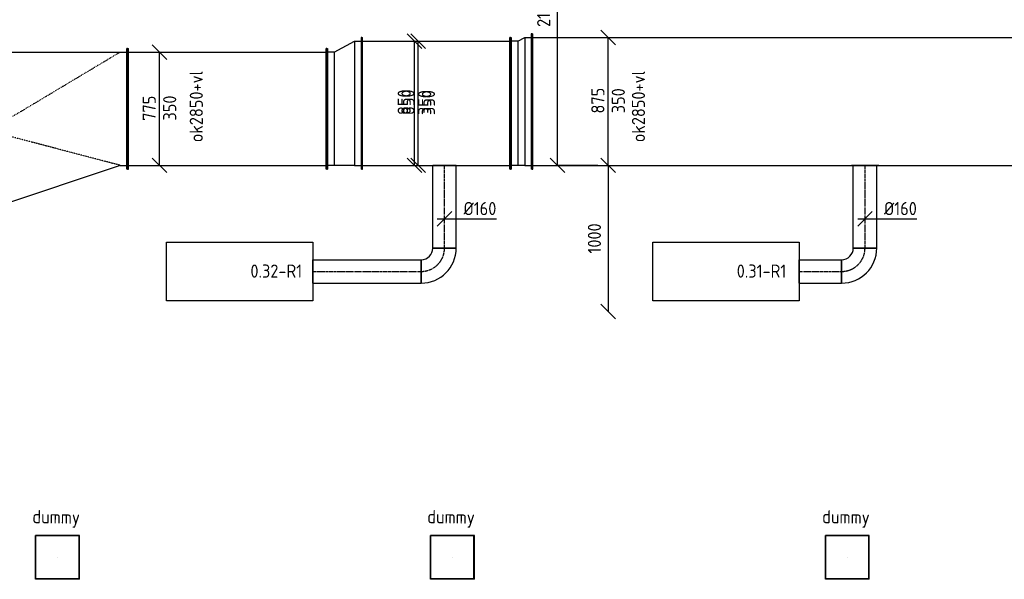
# Model space of a CAD drawing. Header units: millimetres. Extents: x -17664 to 48661, y -98 to 70975.
# Tile 12 of 62: x 12870 to 19602, y 19768 to 23597. Entities that reach past the tile are written whole.
import ezdxf

# ---------------------------------------------------------------- set-up
doc = ezdxf.new("R2010")
doc.units = ezdxf.units.MM
doc.linetypes.add('CENTER2', pattern=[28.575, 19.05, -3.175, 3.175, -3.175])
doc.linetypes.add('SMALL_DASH', pattern=[1.5, 0.5, -1])
for name, color, linetype in [('WL570---_APP', 2, 'Continuous'), ('WL570---_RETOUR_D', 4, 'Continuous'), ('WL570---_RETOUR_HL', 1, 'CENTER2'), ('WL570---_RETOUR_RST', 4, 'Continuous'), ('WL570---_RETOUR_RST_HL', 1, 'CENTER2'), ('WM570---', 1, 'Continuous'), ('WM570---_RETOUR', 1, 'Continuous')]:
    doc.layers.add(name, color=color, linetype=linetype)
doc.styles.add('STABICAD-018', font='ISOCP.SHX', dxfattribs={"height": 90})
doc.dimstyles.new('STABICAD', dxfattribs={"dimscale": 50, "dimtxt": 90, "dimasz": 2, "dimexe": 0, "dimexo": 0, "dimgap": 1.5, "dimtad": 0, "dimdec": 0, "dimzin": 0, "dimdsep": 46, "dimtxsty": 'STABICAD-018', "dimblk1": 'OBLIQUE', "dimblk2": 'OBLIQUE', "dimsah": 1, "dimcen": -3, "dimadec": 0, "dimazin": 0, "dimtfac": 1, "dimtdec": 0, "dimtofl": 0, "dimtmove": 2, "dimatfit": 3, "dimfxl": 1, "dimtvp": 1.055556, "dimtolj": 1, "dimtzin": 0, "dimarcsym": 0})

# ---------------------------------------------------------------- blocks, each defined once
blk = doc.blocks.new('*U421')
at = {"color": 0, "linetype": 'Continuous'}
for p, q in [((0, 412.5, -3025), (5, 412.5, -3025)), ((0, -412.5, -3025), (0, 412.5, -3025)), ((5, -412.5, -3025), (5, 412.5, -3025)), ((1361.9, 412.5, -3025), (1356.9, 412.5, -3025)), ((1356.9, -412.5, -3025), (1356.9, 412.5, -3025)), ((1361.9, -412.5, -3025), (1361.9, 412.5, -3025)), ((5, 387.5, -3025), (1356.9, 387.5, -3025)), ((5, -387.5, -3025), (1356.9, -387.5, -3025)), ((0, -412.5, -3025), (5, -412.5, -3025)), ((1361.9, -412.5, -3025), (1356.9, -412.5, -3025))]:
    blk.add_line(p, q, dxfattribs=at)
at = {"layer": 'WM570---', "color": 2, "style": 'STABICAD-018'}
for tag in ['SECTIONCODE', 'POSITIONCODE']:
    blk.add_attdef(tag, (14191.4, 23137.5, 3025), '', height=1.8, dxfattribs=at)
blk.add_attdef('CODE', (13608.3, 22987.5, 3025), '', height=1.8, rotation=319.57473, dxfattribs=at)
blk = doc.blocks.new('*U420')
at = {"color": 0, "linetype": 'Continuous'}
for p, q in [((0, 562.5, -3075), (5, 562.5, -3075)), ((0, -562.5, -3075), (0, 562.5, -3075)), ((5, -562.5, -3075), (5, 562.5, -3075)), ((50, 537.5, -3075), (950, 538.9, -3075)), ((950, 538.9, -3075), (995, 538.9, -3075)), ((1000, 563.9, -3075), (995, 563.9, -3075)), ((995, -261.1, -3075), (995, 563.9, -3075)), ((1000, -261.1, -3075), (1000, 563.9, -3075)), ((50, 537.5, -3075), (5, 537.5, -3075)), ((950, -236.1, -3075), (50, -537.5, -3075)), ((950, -236.1, -3075), (995, -236.1, -3075)), ((1000, -261.1, -3075), (995, -261.1, -3075)), ((50, -537.5, -3075), (5, -537.5, -3075)), ((0, -562.5, -3075), (5, -562.5, -3075))]:
    blk.add_line(p, q, dxfattribs=at)
at = {"color": 2, "linetype": 'SMALL_DASH'}
for p in [(950, 538.9, -225), (950, -236.1, -225)]:
    blk.add_line(p, (50, 0, -125), dxfattribs=at)
at = {"layer": 'WM570---', "color": 2, "style": 'STABICAD-018'}
for tag in ['CODE', 'SECTIONCODE', 'POSITIONCODE']:
    blk.add_attdef(tag, (12608.3, 22836.1, 3075), '', height=1.8, dxfattribs=at)
blk = doc.blocks.new('*U610')
at = {"color": 0, "linetype": 'Continuous'}
for p, q in [((50, 337.5, -3025), (-50, 437.5, -3025)), ((0, -387.5, -3025), (0, 387.5, -3025)), ((50, -437.5, -3025), (-50, -337.5, -3025))]:
    blk.add_line(p, q, dxfattribs=at)
at = {"color": 0, "linetype": 'Continuous', "style": 'STABICAD-018'}
for s, p in [('775', (-25, -82.9, -3025)), ('350', (115, -81, -3025))]:
    blk.add_text(s, height=90, rotation=90, dxfattribs=at).set_placement(p)
at = {"layer": 'WM570---', "color": 2, "style": 'STABICAD-018'}
blk.add_attdef('CODE', (13825.9, 22987.5, 3025), '', height=1.8, dxfattribs=at)
blk = doc.blocks.new('*U419')
at = {"color": 0, "linetype": 'Continuous'}
for p, q in [((-50, 450, -3025), (-45, 450, -3025)), ((-50, -450, -3025), (-50, 450, -3025)), ((-45, -450, -3025), (-45, 450, -3025)), ((0, 425, -3025), (-45, 425, -3025)), ((0, 425, -3025), (140, 425, -3025)), ((0, -425, -3025), (0, 425, -3025)), ((140, 425, -3025), (185, 425, -3025)), ((140, -350, -3025), (140, 425, -3025)), ((190, 450, -3025), (185, 450, -3025)), ((185, -375, -3025), (185, 450, -3025)), ((190, -375, -3025), (190, 450, -3025)), ((140, -350, -3025), (0, -425, -3025)), ((140, -350, -3025), (185, -350, -3025)), ((190, -375, -3025), (185, -375, -3025)), ((-50, -450, -3025), (-45, -450, -3025)), ((0, -425, -3025), (-45, -425, -3025))]:
    blk.add_line(p, q, dxfattribs=at)
at = {"layer": 'WM570---', "color": 2, "style": 'STABICAD-018'}
for tag in ['SECTIONCODE', 'CODE', 'POSITIONCODE']:
    blk.add_attdef(tag, (15160.1, 23025, 3025), '', height=1.8, dxfattribs=at)
blk = doc.blocks.new('*U418')
at = {"color": 0, "linetype": 'Continuous'}
for p, q in [((0, 80, -3025), (740, 80, -3025)), ((0, -80, -3025), (0, 80, -3025)), ((740, 80, -3025), (740, -80, -3025)), ((0, -80, -3025), (740, -80, -3025))]:
    blk.add_line(p, q, dxfattribs=at)
at = {"layer": 'WL570---_RETOUR_HL', "linetype": 'CENTER2'}
blk.add_line((0, 0, -3025), (740, 0, -3025), dxfattribs=at)
at = {"layer": 'WM570---', "color": 2, "style": 'STABICAD-018'}
for tag in ['CODE', 'SECTIONCODE', 'POSITIONCODE']:
    blk.add_attdef(tag, (14875, 21874.2, 3025), '', height=1.8, dxfattribs=at)
blk = doc.blocks.new('*U417')
at = {"color": 0, "linetype": 'Continuous'}
for p, q in [((-80, 160, -3025), (80, 160, -3025)), ((-160, -80, -3025), (-160, 80, -3025))]:
    blk.add_line(p, q, dxfattribs=at)
for radius in [80, 240]:
    blk.add_arc((-160, 160, -3025), radius, 270, 0, dxfattribs=at)
at = {"layer": 'WL570---_RETOUR_HL', "linetype": 'CENTER2'}
blk.add_arc((-160, 160, -3025), 160, 270, 0, dxfattribs=at)
at = {"layer": 'WM570---', "color": 2, "style": 'STABICAD-018'}
for tag in ['CODE', 'SECTIONCODE', 'POSITIONCODE']:
    blk.add_attdef(tag, (15775, 21874.2, 3025), '', height=1.8, dxfattribs=at)
blk = doc.blocks.new('*U416')
at = {"color": 0, "linetype": 'Continuous'}
for p, q in [((0, 80, -3025), (564.8, 80, -3025)), ((0, -80, -3025), (0, 80, -3025)), ((564.8, 80, -3025), (564.8, -80, -3025)), ((0, -80, -3025), (564.8, -80, -3025))]:
    blk.add_line(p, q, dxfattribs=at)
at = {"layer": 'WL570---_RETOUR_HL', "linetype": 'CENTER2'}
blk.add_line((0, 0, -3025), (564.8, 0, -3025), dxfattribs=at)
at = {"layer": 'WM570---', "color": 2, "style": 'STABICAD-018'}
for tag in ['CODE', 'SECTIONCODE', 'POSITIONCODE']:
    blk.add_attdef(tag, (15775, 22034.2, 3025), '', height=1.8, dxfattribs=at)
blk = doc.blocks.new('*U415')
at = {"color": 2, "linetype": 'SMALL_DASH'}
for p, q in [((0, 95, -3025), (0, -95, -3025)), ((0, -80, -3025), (0, 80, -3025))]:
    blk.add_line(p, q, dxfattribs=at)
at = {"color": 0, "linetype": 'Continuous'}
for p, q in [((0, 80, -3025), (1, 80, -3025)), ((1, 80, -3025), (1, -80, -3025)), ((0, -80, -3025), (1, -80, -3025))]:
    blk.add_line(p, q, dxfattribs=at)
at = {"layer": 'WL570---_RETOUR_HL', "linetype": 'CENTER2'}
blk.add_line((0, 0, -3025), (1, 0, -3025), dxfattribs=at)
at = {"layer": 'WM570---', "color": 2, "style": 'STABICAD-018'}
for tag in ['CODE', 'SECTIONCODE', 'POSITIONCODE']:
    blk.add_attdef(tag, (15775, 22600, 3025), '', height=1.8, dxfattribs=at)
blk = doc.blocks.new('*U414')
at = {"color": 0, "linetype": 'Continuous'}
for p, q in [((0, 80, -3025), (290, 80, -3025)), ((0, -80, -3025), (0, 80, -3025)), ((290, 80, -3025), (290, -80, -3025)), ((0, -80, -3025), (290, -80, -3025))]:
    blk.add_line(p, q, dxfattribs=at)
at = {"layer": 'WL570---_RETOUR_HL', "linetype": 'CENTER2'}
blk.add_line((0, 0, -3025), (290, 0, -3025), dxfattribs=at)
at = {"layer": 'WM570---', "color": 2, "style": 'STABICAD-018'}
for tag in ['CODE', 'SECTIONCODE', 'POSITIONCODE']:
    blk.add_attdef(tag, (18200, 21874.2, 3025), '', height=1.8, dxfattribs=at)
blk = doc.blocks.new('*U413')
at = {"color": 0, "linetype": 'Continuous'}
for p, q in [((-80, 160, -3025), (80, 160, -3025)), ((-160, -80, -3025), (-160, 80, -3025))]:
    blk.add_line(p, q, dxfattribs=at)
for radius in [80, 240]:
    blk.add_arc((-160, 160, -3025), radius, 270, 0, dxfattribs=at)
at = {"layer": 'WL570---_RETOUR_HL', "linetype": 'CENTER2'}
blk.add_arc((-160, 160, -3025), 160, 270, 0, dxfattribs=at)
at = {"layer": 'WM570---', "color": 2, "style": 'STABICAD-018'}
for tag in ['CODE', 'SECTIONCODE', 'POSITIONCODE']:
    blk.add_attdef(tag, (18650, 21874.2, 3025), '', height=1.8, dxfattribs=at)
blk = doc.blocks.new('*U609')
at = {"color": 0, "linetype": 'Continuous'}
for p, q in [((-50, -50, -3025), (50, 50, -3025)), ((-50, 0, -3025), (80, 0, -3025)), ((80, 0, -3025), (355.1, 0, -3025))]:
    blk.add_line(p, q, dxfattribs=at)
at = {"color": 0, "linetype": 'Continuous', "style": 'STABICAD-018'}
blk.add_text('%%c160', height=90, dxfattribs=at).set_placement((130, 25, -3025))
at = {"layer": 'WM570---', "color": 2, "style": 'STABICAD-018'}
blk.add_attdef('CODE', (15775, 22234.3, 3025), '', height=1.8, dxfattribs=at)
blk = doc.blocks.new('_Oblique')
at = {"color": 0, "linetype": 'ByBlock', "lineweight": -2}
blk.add_line((-0.5, -0.5), (0.5, 0.5), dxfattribs=at)
blk = doc.blocks.new('*D113')
at = {"layer": 'Defpoints', "color": 0, "transparency": 16777216}
for p in [(16894.8, 22600), (16894.8, 21600), (16894.8, 21600)]:
    blk.add_point(p, dxfattribs=at)
at = {"layer": 'WM570---', "color": 0, "lineweight": -2, "transparency": 16777216}
blk.add_line((16894.8, 22600), (16894.8, 21600), dxfattribs=at)
at = {"layer": 'WM570---', "color": 0, "lineweight": -2, "transparency": 16777216, "xscale": 100, "yscale": 100, "zscale": 100}
for p, rotation in [((16894.8, 22600), 90), ((16894.8, 21600), 270)]:
    blk.add_blockref('_Oblique', p, dxfattribs=dict(at, rotation=rotation))
at = {"layer": 'WM570---', "color": 0, "transparency": 16777216, "insert": (16799.8, 22100), "char_height": 90, "attachment_point": 5, "rotation": 90, "style": 'STABICAD-018'}
blk.add_mtext('\\A1;1000', dxfattribs=at)
blk = doc.blocks.new('*D114')
at = {"layer": 'Defpoints', "color": 0, "transparency": 16777216}
for p in [(16547.9, 24700), (16823.7, 24700), (16823.7, 22600)]:
    blk.add_point(p, dxfattribs=at)
at = {"layer": 'WM570---', "color": 0, "lineweight": -2, "transparency": 16777216}
for p, q in [((16823.7, 24700), (16547.9, 24700)), ((16547.9, 22600), (16547.9, 24700)), ((16823.7, 22600), (16547.9, 22600))]:
    blk.add_line(p, q, dxfattribs=at)
at = {"layer": 'WM570---', "color": 0, "lineweight": -2, "transparency": 16777216, "xscale": 100, "yscale": 100, "zscale": 100}
for p, rotation in [((16547.9, 24700), 90), ((16547.9, 22600), 270)]:
    blk.add_blockref('_Oblique', p, dxfattribs=dict(at, rotation=rotation))
at = {"layer": 'WM570---', "color": 0, "transparency": 16777216, "insert": (16452.9, 23650), "char_height": 90, "attachment_point": 5, "rotation": 90, "style": 'STABICAD-018'}
blk.add_mtext('\\A1;2100', dxfattribs=at)
blk = doc.blocks.new('*U374')
at = {"color": 0, "linetype": 'Continuous'}
for p, q in [((0, 450, -3025), (5, 450, -3025)), ((0, -450, -3025), (0, 450, -3025)), ((5, -450, -3025), (5, 450, -3025)), ((5, 425, -3025), (1011.6, 425, -3025)), ((1016.6, 450, -3025), (1011.6, 450, -3025)), ((1011.6, -450, -3025), (1011.6, 450, -3025)), ((1016.6, -450, -3025), (1016.6, 450, -3025)), ((0, -450, -3025), (5, -450, -3025)), ((5, -425, -3025), (1011.6, -425, -3025)), ((1016.6, -450, -3025), (1011.6, -450, -3025))]:
    blk.add_line(p, q, dxfattribs=at)
at = {"layer": 'WM570---', "color": 2, "style": 'STABICAD-018'}
for tag in ['SECTIONCODE', 'CODE', 'POSITIONCODE']:
    blk.add_attdef(tag, (15210.1, 23025, 3025), '', height=1.8, dxfattribs=at)
blk = doc.blocks.new('*U371')
at = {"color": 0, "linetype": 'Continuous'}
for p, q in [((0, 462.5, -3025), (5, 462.5, -3025)), ((0, -462.5, -3025), (0, 462.5, -3025)), ((5, -462.5, -3025), (5, 462.5, -3025)), ((5, 437.5, -3025), (5585.2, 437.5, -3025)), ((5590.2, 462.5, -3025), (5585.2, 462.5, -3025)), ((5585.2, -462.5, -3025), (5585.2, 462.5, -3025)), ((5590.2, -462.5, -3025), (5590.2, 462.5, -3025)), ((0, -462.5, -3025), (5, -462.5, -3025)), ((5, -437.5, -3025), (5585.2, -437.5, -3025)), ((5590.2, -462.5, -3025), (5585.2, -462.5, -3025))]:
    blk.add_line(p, q, dxfattribs=at)
at = {"layer": 'WM570---', "color": 2, "style": 'STABICAD-018'}
for tag in ['SECTIONCODE', 'CODE', 'POSITIONCODE']:
    blk.add_attdef(tag, (16373.3, 23037.5, 3025), '', height=1.8, dxfattribs=at)
blk = doc.blocks.new('*U369')
at = {"color": 0, "linetype": 'Continuous'}
for p, q in [((-50, 462.5, -3025), (-45, 462.5, -3025)), ((-50, -462.5, -3025), (-50, 462.5, -3025)), ((-45, -462.5, -3025), (-45, 462.5, -3025)), ((0, 437.5, -3025), (-45, 437.5, -3025)), ((0, 437.5, -3025), (46.7, 437.5, -3025)), ((0, -437.5, -3025), (0, 437.5, -3025)), ((46.7, 437.5, -3025), (91.7, 437.5, -3025)), ((46.7, -412.5, -3025), (46.7, 437.5, -3025)), ((96.7, 462.5, -3025), (91.7, 462.5, -3025)), ((91.7, -437.5, -3025), (91.7, 462.5, -3025)), ((96.7, -437.5, -3025), (96.7, 462.5, -3025)), ((-50, -462.5, -3025), (-45, -462.5, -3025)), ((0, -437.5, -3025), (-45, -437.5, -3025)), ((46.7, -412.5, -3025), (0, -437.5, -3025)), ((46.7, -412.5, -3025), (91.7, -412.5, -3025)), ((96.7, -437.5, -3025), (91.7, -437.5, -3025))]:
    blk.add_line(p, q, dxfattribs=at)
at = {"layer": 'WM570---', "color": 2, "style": 'STABICAD-018'}
for tag in ['SECTIONCODE', 'CODE', 'POSITIONCODE']:
    blk.add_attdef(tag, (16323.3, 23037.5, 3025), '', height=1.8, dxfattribs=at)
blk = doc.blocks.new('*U368')
at = {"color": 0, "linetype": 'Continuous'}
for p, q in [((0, 80, -3025), (564.8, 80, -3025)), ((0, -80, -3025), (0, 80, -3025)), ((564.8, 80, -3025), (564.8, -80, -3025)), ((0, -80, -3025), (564.8, -80, -3025))]:
    blk.add_line(p, q, dxfattribs=at)
at = {"layer": 'WL570---_RETOUR_HL', "linetype": 'CENTER2'}
blk.add_line((0, 0, -3025), (564.8, 0, -3025), dxfattribs=at)
at = {"layer": 'WM570---', "color": 2, "style": 'STABICAD-018'}
for tag in ['CODE', 'SECTIONCODE', 'POSITIONCODE']:
    blk.add_attdef(tag, (18650, 22034.2, 3025), '', height=1.8, dxfattribs=at)
blk = doc.blocks.new('*U367')
at = {"color": 2, "linetype": 'SMALL_DASH'}
for p, q in [((0, 95, -3025), (0, -95, -3025)), ((0, -80, -3025), (0, 80, -3025))]:
    blk.add_line(p, q, dxfattribs=at)
at = {"color": 0, "linetype": 'Continuous'}
for p, q in [((0, 80, -3025), (1, 80, -3025)), ((1, 80, -3025), (1, -80, -3025)), ((0, -80, -3025), (1, -80, -3025))]:
    blk.add_line(p, q, dxfattribs=at)
at = {"layer": 'WL570---_RETOUR_HL', "linetype": 'CENTER2'}
blk.add_line((0, 0, -3025), (1, 0, -3025), dxfattribs=at)
at = {"layer": 'WM570---', "color": 2, "style": 'STABICAD-018'}
for tag in ['CODE', 'SECTIONCODE', 'POSITIONCODE']:
    blk.add_attdef(tag, (18650, 22600, 3025), '', height=1.8, dxfattribs=at)
blk = doc.blocks.new('*U601')
at = {"color": 0, "linetype": 'Continuous'}
for p, q in [((50, 375, -3025), (-50, 475, -3025)), ((0, -425, -3025), (0, 425, -3025)), ((50, -475, -3025), (-50, -375, -3025))]:
    blk.add_line(p, q, dxfattribs=at)
at = {"color": 0, "linetype": 'Continuous', "style": 'STABICAD-018'}
for s, p in [('850', (-25, -81, -3025)), ('350', (115, -81, -3025))]:
    blk.add_text(s, height=90, rotation=90, dxfattribs=at).set_placement(p)
at = {"layer": 'WM570---', "color": 2, "style": 'STABICAD-018'}
blk.add_attdef('CODE', (15595, 23025, 3025), '', height=1.8, dxfattribs=at)
blk = doc.blocks.new('*U600')
at = {"color": 0, "linetype": 'Continuous'}
for p, q in [((-50, -50, -3025), (50, 50, -3025)), ((-50, 0, -3025), (80, 0, -3025)), ((80, 0, -3025), (355.1, 0, -3025))]:
    blk.add_line(p, q, dxfattribs=at)
at = {"color": 0, "linetype": 'Continuous', "style": 'STABICAD-018'}
blk.add_text('%%c160', height=90, dxfattribs=at).set_placement((130, 25, -3025))
at = {"layer": 'WM570---', "color": 2, "style": 'STABICAD-018'}
blk.add_attdef('CODE', (18650, 22234.3, 3025), '', height=1.8, dxfattribs=at)
blk = doc.blocks.new('*U586')
at = {"color": 0, "linetype": 'Continuous'}
for p, q in [((50, 375, -3025), (-50, 475, -3025)), ((0, -425, -3025), (0, 425, -3025)), ((50, -475, -3025), (-50, -375, -3025))]:
    blk.add_line(p, q, dxfattribs=at)
at = {"color": 0, "linetype": 'Continuous', "style": 'STABICAD-018'}
for s, p in [('850', (-25, -81, -3025)), ('350', (115, -81, -3025))]:
    blk.add_text(s, height=90, rotation=90, dxfattribs=at).set_placement(p)
at = {"layer": 'WM570---', "color": 2, "style": 'STABICAD-018'}
blk.add_attdef('CODE', (15569.4, 23025, 3025), '', height=1.8, dxfattribs=at)
blk = doc.blocks.new('*U585')
at = {"color": 0, "linetype": 'Continuous'}
for p, q in [((50, 387.5, -3025), (-50, 487.5, -3025)), ((0, -437.5, -3025), (0, 437.5, -3025)), ((50, -487.5, -3025), (-50, -387.5, -3025))]:
    blk.add_line(p, q, dxfattribs=at)
at = {"color": 0, "linetype": 'Continuous', "style": 'STABICAD-018'}
for s, p in [('875', (-25, -82.9, -3025)), ('350', (115, -81, -3025))]:
    blk.add_text(s, height=90, rotation=90, dxfattribs=at).set_placement(p)
at = {"layer": 'WM570---', "color": 2, "style": 'STABICAD-018'}
blk.add_attdef('CODE', (16893.2, 23037.5, 3025), '', height=1.8, dxfattribs=at)
blk = doc.blocks.new('*U1306')
at = {"color": 0, "linetype": 'Continuous'}
for p, q in [((150, 150, -2850), (-150, 150, -2850)), ((-150, -150, -2850), (-150, 150, -2850)), ((147.5, 147.5, -2850), (-147.5, 147.5, -2850)), ((-147.5, -147.5, -2850), (-147.5, 147.5, -2850)), ((147.5, -147.5, -2850), (147.5, 147.5, -2850)), ((150, -150, -2850), (150, 150, -2850)), ((150, -150, -2850), (-150, -150, -2850)), ((147.5, -147.5, -2850), (-147.5, -147.5, -2850))]:
    blk.add_line(p, q, dxfattribs=at)
at = {"layer": 'WL570---_RETOUR_RST_HL', "linetype": 'CENTER2'}
blk.add_circle((0, 0, -2850), 0.0125, dxfattribs=at)
at = {"layer": 'WL570---_RETOUR_D', "color": 1, "style": 'STABICAD-018'}
blk.add_attdef('PRODUCTCODE', (6467.2, 62638.8, 2850), '', height=1.8, rotation=355, dxfattribs=at)
at = {"layer": 'WL570---_RETOUR_D', "color": 2, "style": 'STABICAD-018'}
for tag, p in [('CODE', (6443.6, 62319.7, 2850)), ('SECTIONCODE', (6436.2, 62219.9, 2850)), ('MATERIALCODE', (6436.2, 62219.9, 2850)), ('POSITIONCODE', (6436.2, 62219.9, 2850)), ('FLOW', (6415.7, 61883.5, 2850)), ('FLOWPREFIX', (6261.6, 61811.7, 2850)), ('FLOWSUFFIX', (6450.1, 61797.8, 2850))]:
    blk.add_attdef(tag, p, '', height=1.8, rotation=355, dxfattribs=at)

msp = doc.modelspace()

# ---------------------------------------------------------------- linework, layer by layer
at = {"layer": 'WL570---_APP', "elevation": 3000}
for points in [[(13875, 22074.2), (14875, 22074.2), (14875, 21674.2), (13875, 21674.2)], [(17200, 22074.2), (18200, 22074.2), (18200, 21674.2), (17200, 21674.2)]]:
    msp.add_lwpolyline(points, close=True, dxfattribs=at)

# ---------------------------------------------------------------- block references
at = {"layer": 'WL570---_RETOUR_D', "linetype": 'Continuous'}
for name, p, rotation in [('*U369', (16323.3, 23037.5, 3025), 180), ('*U419', (15160.1, 23025, 3025), 180), ('*U415', (15775, 22600, 3025), 270), ('*U416', (15775, 22034.2, 3025), 90.00000000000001), ('*U367', (18650, 22600, 3025), 270), ('*U368', (18650, 22034.2, 3025), 90.00000000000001)]:
    msp.add_blockref(name, p, dxfattribs=dict(at, rotation=rotation))
for name, p in [('*U371', (16373.3, 23037.5, 3025)), ('*U374', (15210.1, 23025, 3025)), ('*U420', (12608.3, 22836.1, 3075)), ('*U421', (13608.3, 22987.5, 3025)), ('*U417', (15775, 21874.2, 3025)), ('*U413', (18650, 21874.2, 3025)), ('*U418', (14875, 21874.2, 3025)), ('*U414', (18200, 21874.2, 3025))]:
    msp.add_blockref(name, p, dxfattribs=at)
at = {"layer": 'WL570---_RETOUR_RST', "linetype": 'Continuous'}
ref = msp.add_blockref('*U1306', (13128.9, 19917.8, 2850), dxfattribs=at)
ref.add_attrib('PRODUCTCODE', 'dummy', (12956.7, 20151.8, 2850), dxfattribs={"layer": '0', "color": 1, "linetype": 'Continuous', "height": 90, "rotation": 359.22973, "style": 'STABICAD-018'})
ref = msp.add_blockref('*U1306', (15828.9, 19917.8, 2850), dxfattribs=at)
ref.add_attrib('PRODUCTCODE', 'dummy', (15656.7, 20151.8, 2850), dxfattribs={"layer": '0', "color": 1, "linetype": 'Continuous', "height": 90, "rotation": 359.22973, "style": 'STABICAD-018'})
ref = msp.add_blockref('*U1306', (18528.9, 19917.8, 2850), dxfattribs=at)
ref.add_attrib('PRODUCTCODE', 'dummy', (18356.7, 20151.8, 2850), dxfattribs={"layer": '0', "color": 1, "linetype": 'Continuous', "height": 90, "rotation": 359.22973, "style": 'STABICAD-018'})
at = {"layer": 'WM570---_RETOUR', "linetype": 'Continuous'}
for name, p in [('*U586', (15569.4, 23025, 3025)), ('*U601', (15595, 23025, 3025)), ('*U585', (16893.2, 23037.5, 3025)), ('*U610', (13825.9, 22987.5, 3025)), ('*U609', (15775, 22234.3, 3025)), ('*U600', (18650, 22234.3, 3025))]:
    msp.add_blockref(name, p, dxfattribs=at)

# ---------------------------------------------------------------- texts
at = {"layer": 'WM570---', "style": 'STABICAD-018'}
for s, p in [('0.32-R1', (14447.8, 21831.6)), ('0.31-R1', (17772.8, 21831.6))]:
    msp.add_text(s, height=90, dxfattribs=at).set_placement(p)
at = {"layer": 'WM570---_RETOUR', "style": 'STABICAD-018'}
for p in [(14122.6, 22758.3), (17145.8, 22758.3)]:
    msp.add_text('ok2850+vl', height=90, rotation=90, dxfattribs=at).set_placement(p)

# ---------------------------------------------------------------- dimensions: what is measured, and where the dimension line sits
at = {"layer": 'WM570---'}
for base, p1, p2, picture, middle in [((16547.9, 24700), (16823.7, 22600), (16823.7, 24700), '*D114', (16452.9, 23650)), ((16894.8, 21600), (16894.8, 22600), (16894.8, 21600), '*D113', (16799.8, 22100))]:
    dim = msp.add_linear_dim(base=base, p1=p1, p2=p2, angle=90, dimstyle='STABICAD', dxfattribs=at)
    dim.commit()
    dim.dimension.update_dxf_attribs({"geometry": picture, "text_midpoint": middle})

doc.saveas('drawing.dxf')
